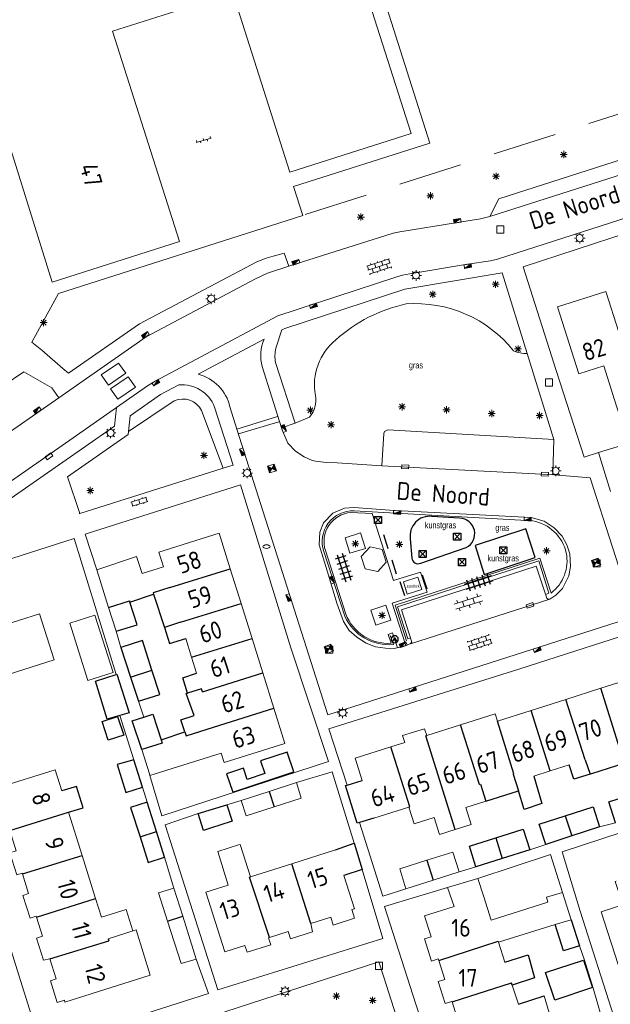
# Model space of a CAD drawing. Extents: x 168769 to 512904, y 516715 to 1559940.
# Tile 152 of 256: x 169865 to 169948, y 520065 to 520203. Entities that reach past the tile are written whole.
import ezdxf

# ---------------------------------------------------------------- set-up
doc = ezdxf.new("R2010")
doc.units = 0
doc.header["$MEASUREMENT"] = 0
doc.linetypes.add('LP', pattern=[14, 9, -5])
doc.layers.get('0').update_dxf_attribs({"linetype": 'CONTINUOUS'})
for name, color, linetype, lineweight in [('B01_HOOFDGEBOUW', 10, 'CONTINUOUS', 0), ('B02_bijgebouw', 12, 'CONTINUOUS', 0), ('B07_scheidingsmuur', 14, 'CONTINUOUS', 25), ('Q04_wegmarkering', 7, 'CONTINUOUS', 0), ('Q21_LANTAARNPAAL', 7, 'CONTINUOUS', 18), ('Q23_kolk', 7, 'CONTINUOUS', 18), ('Q26_BOOM', 7, 'CONTINUOUS', 18), ('Q28_rioolput', 7, 'CONTINUOUS', 18), ('Q723_RIOOLPUT_DWA', 32, 'CONTINUOUS', 18), ('Q92_BRANDKRAAN', 7, 'CONTINUOUS', 0), ('Q97_TROTTOIRKOLK', 7, 'CONTINUOUS', 0), ('S02_symb_open_verh', 7, 'CONTINUOUS', 13), ('T03_HEK', 34, 'CONTINUOUS', 0), ('T04_Haag', 72, 'CONTINUOUS', 0), ('T51_CULTUURSCHEIDING', 3, 'CONTINUOUS', 0), ('V00_kant_verharding', 252, 'CONTINUOUS', 0), ('V03_kant_tegel_verh', 254, 'CONTINUOUS', 13), ('V11_VERKEERSDREMPEL', 7, 'CONTINUOUS', 0)]:
    doc.layers.add(name, color=color, linetype=linetype, lineweight=lineweight)
for name, color, linetype in [('B11_dakrand_hoofdgebouw', 20, 'CONTINUOUS'), ('B14_dakrand_bijgebouw', 30, 'CONTINUOUS'), ('Q14_zitbank', 32, 'CONTINUOUS'), ('Q34_Speelwerktuig', 32, 'CONTINUOUS'), ('Q49_afvalbak', 32, 'CONTINUOUS'), ('S03_Tegels', 7, 'CONTINUOUS'), ('T10_cultuurscheiding', 3, 'CONTINUOUS'), ('Z02_Huisnummer', 253, 'CONTINUOUS'), ('Z06_STRAATNAAM', 7, 'CONTINUOUS')]:
    doc.layers.add(name, color=color, linetype=linetype)
doc.styles.add('ISOCP', font='isocp.shx', dxfattribs={"height": 1.8})
doc.styles.get("Standard").update_dxf_attribs({"font": 'ISOB.SHX'})

# ---------------------------------------------------------------- blocks, each defined once
blk = doc.blocks.new('Q21')
at = {"color": 0}
for points in [[(-1.5, 0), (-1, 0)], [(-1.06, 1.06), (-0.71, 0.71)], [(0, 1.5), (0, 1)], [(1.06, 1.06), (0.71, 0.71)], [(1.5, 0), (1, 0)], [(-1.06, -1.06), (-0.71, -0.71)], [(0, -1.5), (0, -1)], [(1.06, -1.06), (0.71, -0.71)]]:
    blk.add_lwpolyline(points, dxfattribs=at)
blk.add_circle((0, 0), 1, dxfattribs=at)
blk = doc.blocks.new('Q26')
at = {"color": 0}
for p, q in [((-1, 0), (1, 0)), ((-0.7, 0.7), (0.7, -0.7)), ((0.7, 0.7), (-0.7, -0.7)), ((0, 1), (0, -1))]:
    blk.add_line(p, q, dxfattribs=at)
blk = doc.blocks.new('Q28')
at = {"color": 0}
blk.add_lwpolyline([(1, 1), (1, -1), (-1, -1), (-1, 1)], close=True, dxfattribs=at)
blk = doc.blocks.new('Q97')
blk.add_hatch(color=256).paths.add_polyline_path([(-1, 1), (-1, 0), (1, 1)])
blk.add_line((1, 1), (-1, 0))
at = {"color": 0}
for points in [[(-1, 0), (-1, 1), (1, 1), (1, 0), (-1, 0)], [(0, 0.8), (0, 1)]]:
    blk.add_lwpolyline(points, dxfattribs=at)
blk = doc.blocks.new('Q23')
at = {"color": 0}
blk.add_lwpolyline([(0.99, -0.5), (-0.99, -0.5), (-0.99, 0.5), (0.99, 0.5), (0.99, -0.5)], dxfattribs=at)
blk = doc.blocks.new('Q92')
at = {"color": 0}
blk.add_ellipse((0, 0), major_axis=(-0.991, 0), ratio=0.499983, start_param=1.570796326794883, end_param=7.853981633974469, dxfattribs=at)
blk = doc.blocks.new('S022')
at = {"color": 0}
for p, q in [((0.01, 1.15), (0.31, 1.15)), ((0.31, -2.3), (0.31, 2.3)), ((0.31, 2.1), (1.51, 2.1)), ((0.31, 0), (1.51, 0)), ((1.51, -2.3), (1.51, 2.3)), ((1.51, 1.05), (1.81, 1.05)), ((0.01, -1.15), (0.31, -1.15)), ((0.31, -2.1), (1.51, -2.1)), ((1.51, -1.05), (1.81, -1.05))]:
    blk.add_line(p, q, dxfattribs=at)
blk = doc.blocks.new('S024')
at = {"color": 0}
for p, q in [((0, 1.2), (6.7, 1.2)), ((0, 0), (6.7, 0)), ((0.2, 1.2), (0.2, 0)), ((1.25, 1.5), (1.25, 1.2)), ((1.25, 0), (1.25, -1.2)), ((2.3, 1.2), (2.3, 0)), ((3.35, 1.5), (3.35, 1.2)), ((3.35, 0), (3.35, -1.2)), ((4.4, 1.2), (4.4, 0)), ((5.45, 1.5), (5.45, 1.2)), ((5.45, 0), (5.45, -1.2)), ((6.5, 1.2), (6.5, 0)), ((0, -1.2), (6.7, -1.2)), ((0.2, -1.2), (0.2, -1.5)), ((2.3, -1.2), (2.3, -1.5)), ((4.4, -1.2), (4.4, -1.5)), ((6.5, -1.2), (6.5, -1.5))]:
    blk.add_line(p, q, dxfattribs=at)
blk = doc.blocks.new('S026')
for p, q in [((0, 0), (4.4, 0)), ((0.2, 0.5), (0.2, 0)), ((1.2, 0), (1.2, -0.5)), ((2.2, 0.5), (2.2, 0)), ((3.2, 0), (3.2, -0.5)), ((4.2, 0.5), (4.2, 0))]:
    blk.add_line(p, q)
blk = doc.blocks.new('Q723')
for points in [[(-1, 1), (1, -1)], [(-1, -1), (1, 1)], [(-1, -1), (1, -1), (1, 1), (-1, 1), (-1, -1)], [(0.8, 0.8), (-0.8, 0.8)], [(0.6, 0.6), (-0.6, 0.6)], [(0.4, 0.4), (-0.4, 0.4)], [(0.2, 0.2), (-0.2, 0.2)], [(0.8, -0.8), (-0.8, -0.8)], [(0.6, -0.6), (-0.6, -0.6)], [(0.4, -0.4), (-0.4, -0.4)], [(0.2, -0.2), (-0.2, -0.2)]]:
    blk.add_lwpolyline(points)
blk = doc.blocks.new('Q49')
for points in [[(1, 0, 1), (-1, 0)], [(-1, 0, 1), (1, 0)]]:
    blk.add_lwpolyline(points, format="xyb")
for points in [[(-0.5, -0.5), (0, 0.5), (0.5, -0.5)], [(-0.35, -0.2), (0.35, -0.2)]]:
    blk.add_lwpolyline(points)
blk = doc.blocks.new('Q34')
at = {"color": 0}
for p, q in [((-0.7, 0.7), (0.7, -0.7)), ((0.7, 0.7), (-0.7, -0.7))]:
    blk.add_line(p, q, dxfattribs=at)
blk.add_lwpolyline([(1, 1), (1, -1), (-1, -1), (-1, 1)], close=True, dxfattribs=at)
blk = doc.blocks.new('TEGELS6')
for points in [[(-4, 0.75), (4, 0.75)], [(-3, -1.6), (-3, 1.6)], [(-1.5, -1.6), (-1.5, 1.6)], [(0, -1.6), (0, 1.6)], [(1.5, -1.6), (1.5, 1.6)], [(3, -1.6), (3, 1.6)], [(-4, -0.75), (4, -0.75)]]:
    blk.add_lwpolyline(points)
blk = doc.blocks.new('KLINKERS6')
for points in [[(-4, 0.75), (4, 0.75)], [(-3, 0.75), (-3, 1.6)], [(-1.5, -0.75), (-1.5, 0.75)], [(0, 0.75), (0, 1.6)], [(1.5, -0.75), (1.5, 0.75)], [(3, 0.75), (3, 1.6)], [(-4, -0.75), (4, -0.75)], [(-3, -1.6), (-3, -0.75)], [(0, -1.6), (0, -0.75)], [(3, -1.6), (3, -0.75)]]:
    blk.add_lwpolyline(points)

msp = doc.modelspace()

# ---------------------------------------------------------------- linework, layer by layer
at = {"layer": 'B01_HOOFDGEBOUW'}
for points in [[(169908.03, 520225.66), (169910.97, 520216.41), (169912.5, 520216.9), (169913.58, 520213.52), (169913.77, 520213.58), (169913.86, 520213.27), (169912.15, 520212.73), (169920.21, 520187.44), (169903.1, 520181.99), (169895.05, 520207.27), (169878.1, 520201.86)], [(169878.1, 520201.86), (169887.55, 520172.19)], [(169862.87, 520188.05), (169869.61, 520166.48)], [(169887.55, 520172.19), (169869.61, 520166.48)], [(169952.36, 520160.32), (169949.52, 520159.42), (169947.69, 520165.18), (169940.88, 520163.02), (169943.88, 520153.56), (169947.39, 520154.67), (169948.91, 520149.88), (169949.67, 520147.56), (169952.9, 520148.56), (169955.71, 520149.39)], [(169894.71, 520126.09), (169893.15, 520131.1), (169884.62, 520128.44), (169885.27, 520126.37)], [(169875.87, 520125.95), (169881.5, 520127.79), (169882.27, 520125.44), (169885.27, 520126.37)], [(169877.55, 520120.62), (169875.87, 520125.95)], [(169896.24, 520121.2), (169894.71, 520126.09)], [(169897.78, 520116.28), (169896.24, 520121.2)], [(169856.53, 520106.09), (169863.21, 520108.21), (169862.37, 520110.85), (169869.86, 520113.23), (169867.79, 520119.75), (169861.83, 520117.86), (169861.72, 520118.2), (169860.16, 520117.7), (169859.89, 520118.58), (169853.23, 520116.46), (169856.53, 520106.09)], [(169878.61, 520117.27), (169877.55, 520120.62)], [(169888.42, 520116.26), (169889.25, 520113.61)], [(169899.3, 520111.4), (169897.78, 520116.28)], [(169889.25, 520113.61), (169889.94, 520111.39)], [(169900.86, 520106.42), (169899.3, 520111.4)], [(169951.9, 520110.8), (169946.97, 520109.24)], [(169946.97, 520109.24), (169942.06, 520107.68)], [(169942.06, 520107.68), (169937.13, 520106.12)], [(169883.37, 520096.96), (169893.44, 520100.11), (169893.86, 520098.77), (169902.41, 520101.44), (169900.86, 520106.42)], [(169937.13, 520106.12), (169932.42, 520104.63)], [(169932.42, 520104.63), (169932.09, 520105.66), (169927.19, 520104.11)], [(169922.41, 520102.6), (169922.11, 520103.55), (169919.02, 520102.58), (169919.32, 520101.62), (169917.36, 520101)], [(169927.19, 520104.11), (169922.41, 520102.6)], [(169882.24, 520100.6), (169883.3, 520097.19)], [(169917.36, 520101), (169912.31, 520099.4), (169913.3, 520096.25)], [(169870.95, 520094.81), (169870.03, 520097.77), (169861.82, 520095.21), (169862.7, 520092.38), (169861.73, 520092.08), (169862.69, 520089.01), (169863.59, 520089.29), (169863.62, 520089.18)], [(169937.52, 520096.87), (169939.83, 520097.6)], [(169939.83, 520097.6), (169942.53, 520098.45)], [(169883.3, 520097.19), (169883.37, 520096.96)], [(169926.45, 520089.33), (169928.69, 520090.04), (169927.95, 520092.43), (169930.76, 520093.32)], [(169914.98, 520090.95), (169919.89, 520092.5)], [(169919.89, 520092.5), (169920.65, 520090.12), (169923.46, 520091.01), (169924.21, 520088.63), (169926.45, 520089.33)], [(169873.8, 520085.7), (169871.9, 520091.77)], [(169863.62, 520089.18), (169864.52, 520086.32), (169863.62, 520086.04), (169864.59, 520082.97), (169865.36, 520083.21), (169865.4, 520083.08)], [(169895.88, 520087.18), (169892.97, 520086.25)], [(169897.57, 520082.65), (169896.11, 520087.25), (169895.88, 520087.18)], [(169909.57, 520086.46), (169903.4, 520084.5)], [(169875.71, 520079.6), (169873.8, 520085.7)], [(169892.97, 520086.25), (169894.39, 520081.49), (169891.27, 520080.5), (169893.94, 520072.08), (169896.78, 520072.98), (169897.07, 520072.04), (169900.41, 520073.11), (169900.11, 520074.08), (169900.23, 520074.11)], [(169903.4, 520084.5), (169897.57, 520082.65)], [(169865.4, 520083.08), (169866.27, 520080.3), (169865.46, 520080.05), (169866.47, 520076.84), (169867.35, 520077.11), (169867.39, 520077)], [(169906.05, 520076.09), (169908.89, 520076.99), (169909.24, 520075.88), (169912.24, 520076.83), (169911.85, 520078.05), (169912.21, 520078.17), (169910.72, 520082.85)], [(169925.36, 520081.17), (169929.63, 520082.44)], [(169929.63, 520082.44), (169930.47, 520079.85)], [(169926.29, 520078.51), (169925.36, 520081.17)], [(169949.13, 520082.07), (169949.01, 520082.03), (169950.07, 520078.71), (169947.03, 520077.73), (169949.87, 520068.85), (169954.91, 520070.46)], [(169880.99, 520075.04), (169880.02, 520078.06), (169876.53, 520076.97), (169875.71, 520079.6)], [(169930.47, 520079.85), (169931.52, 520076.58), (169939.49, 520079.12), (169939.31, 520079.81), (169941.55, 520080.46)], [(169941.55, 520080.46), (169942.77, 520076.63)], [(169924.11, 520070.89), (169924.05, 520071.11), (169923.09, 520070.8), (169922.09, 520073.91), (169923.04, 520074.22), (169922.1, 520077.16), (169926.29, 520078.51)], [(169867.39, 520077), (169868.23, 520074.3), (169867.38, 520074.04), (169868.36, 520070.91), (169869.26, 520071.13)], [(169900.23, 520074.11), (169902.89, 520074.96), (169903.21, 520073.95), (169906.31, 520074.93), (169906.05, 520076.09)], [(169940.53, 520075.94), (169932.54, 520073.45)], [(169942.77, 520076.63), (169940.53, 520075.94)], [(169869.26, 520071.13), (169870.15, 520068.28), (169869.35, 520068.02), (169870.31, 520064.96), (169871.31, 520065.27), (169871.38, 520065.03), (169883.42, 520068.8), (169881.42, 520075.18)], [(169877.49, 520073.92), (169881.42, 520075.18)], [(169932.54, 520073.45), (169933.44, 520070.65)], [(169926, 520065.05), (169925.98, 520065.11), (169925.03, 520064.8), (169924.02, 520067.92), (169924.97, 520068.22), (169924.11, 520070.89)], [(169934.49, 520067.39), (169935.34, 520064.74)], [(169938.96, 520065.9), (169939.9, 520062.69), (169936.37, 520061.55)], [(169936.37, 520061.55), (169927.99, 520058.86), (169927.91, 520059.11), (169926.95, 520058.8), (169925.95, 520061.91), (169926.91, 520062.21), (169926, 520065.05)]]:
    msp.add_lwpolyline(points, dxfattribs=at)
at = {"layer": 'B02_bijgebouw'}
for points in [[(169916.72, 520127), (169915.5, 520125.69), (169913.75, 520126.07), (169913.17, 520127.8), (169914.45, 520129.16), (169916.14, 520128.78), (169916.72, 520127)], [(169872.07, 520118.41), (169875.6, 520119.53), (169878.21, 520111.47), (169874.62, 520110.34), (169872.07, 520118.41)], [(169900.2, 520094.7), (169904.04, 520095.95)], [(169904.04, 520095.95), (169904.73, 520093.75), (169900.88, 520092.52)], [(169896.26, 520093.42), (169900.2, 520094.7)], [(169900.88, 520092.52), (169896.97, 520091.28), (169896.26, 520093.42)], [(169919.45, 520080.96), (169918.64, 520083.8), (169922.45, 520085)], [(169922.45, 520085), (169926.1, 520086.15), (169926.97, 520083.37)], [(169926.97, 520083.37), (169923.34, 520082.21)], [(169885.87, 520076.4), (169884.59, 520080.41), (169886.77, 520081.08)], [(169886.77, 520081.08), (169888.02, 520077.11)], [(169923.34, 520082.21), (169919.45, 520080.96)], [(169888.02, 520077.11), (169889.92, 520071.07)], [(169889.92, 520071.07), (169887.78, 520070.44), (169885.87, 520076.4)]]:
    msp.add_lwpolyline(points, dxfattribs=at)
at = {"layer": 'B07_scheidingsmuur'}
for points in [[(169886.19, 520123.43), (169894.71, 520126.09)], [(169886.19, 520123.43), (169883.85, 520122.67), (169883.9, 520122.51)], [(169877.55, 520120.62), (169880.49, 520121.58), (169880.56, 520121.37)], [(169887.71, 520118.54), (169896.24, 520121.2)], [(169887.71, 520118.54), (169885.42, 520117.8)], [(169889.25, 520113.61), (169897.78, 520116.28)], [(169880.65, 520110.81), (169883.67, 520111.79)], [(169890.77, 520108.73), (169899.3, 520111.4)], [(169890.64, 520109.15), (169888.66, 520108.56)], [(169890.77, 520108.73), (169890.64, 520109.15)], [(169949.67, 520100.72), (169946.97, 520109.24)], [(169944.75, 520099.16), (169942.06, 520107.68)], [(169892.33, 520103.75), (169900.86, 520106.42)], [(169939.83, 520097.6), (169937.13, 520106.12)], [(169934.59, 520097.16), (169934.71, 520097.19), (169932.42, 520104.63)], [(169888.3, 520103.11), (169888.48, 520102.55), (169892.33, 520103.75)], [(169929.86, 520095.66), (169927.19, 520104.11)], [(169884.96, 520101.98), (169885.11, 520101.5), (169882.24, 520100.6)], [(169922.27, 520102.55), (169922.41, 520102.6)], [(169926.45, 520089.33), (169922.27, 520102.55)], [(169920.03, 520092.55), (169917.36, 520101)], [(169944.75, 520099.16), (169945.48, 520097.13)], [(169934.59, 520097.16), (169935.34, 520094.77)], [(169929.86, 520095.66), (169930.01, 520095.71)], [(169930.01, 520095.71), (169930.76, 520093.32)], [(169900.2, 520094.7), (169900.88, 520092.52)], [(169919.89, 520092.5), (169920.03, 520092.55)], [(169863.62, 520089.18), (169871.9, 520091.77)], [(169941.94, 520091.27), (169942.88, 520088.44)], [(169881.99, 520088.31), (169884.31, 520089.05)], [(169932.15, 520088.16), (169933.05, 520085.24)], [(169865.4, 520083.08), (169873.8, 520085.7)], [(169922.45, 520085), (169923.34, 520082.21)], [(169906.05, 520076.09), (169903.4, 520084.5)], [(169900.23, 520074.11), (169897.43, 520082.61), (169897.57, 520082.65)], [(169867.39, 520077), (169875.71, 520079.6)], [(169885.87, 520076.4), (169888.02, 520077.11)], [(169877.49, 520073.92), (169877.57, 520073.66)], [(169869.26, 520071.13), (169877.57, 520073.66)], [(169924.11, 520070.89), (169932.5, 520073.59), (169932.54, 520073.45)], [(169926, 520065.05), (169934.38, 520067.74)], [(169934.49, 520067.39), (169934.38, 520067.74)]]:
    msp.add_lwpolyline(points, dxfattribs=at)
at = {"layer": 'B11_dakrand_hoofdgebouw'}
for points in [[(169880.56, 520121.37), (169883.9, 520122.51)], [(169883.9, 520122.51), (169885.42, 520117.8)], [(169878.61, 520117.27), (169881.58, 520118.19), (169880.56, 520121.37)], [(169885.42, 520117.8), (169886.14, 520115.54), (169888.42, 520116.26)], [(169888.66, 520108.56), (169888.01, 520110.7), (169889.94, 520111.39)], [(169888.3, 520103.11), (169887.74, 520104.81), (169889.6, 520105.41), (169888.5, 520108.52), (169888.66, 520108.56)], [(169882.24, 520100.6), (169880.88, 520104.67), (169882.54, 520105.19)], [(169882.54, 520105.19), (169883.8, 520105.58), (169884.96, 520101.98)], [(169884.96, 520101.98), (169888.3, 520103.11)], [(169945.48, 520097.13), (169943.15, 520096.44), (169942.53, 520098.45)], [(169911.19, 520095.61), (169913.3, 520096.25)], [(169937.52, 520096.87), (169938.67, 520093.01), (169936.14, 520092.16), (169935.34, 520094.77)], [(169912.95, 520090.33), (169912.62, 520090.23), (169910.95, 520095.54), (169911.19, 520095.61)], [(169930.76, 520093.32), (169935.34, 520094.77)], [(169914.98, 520090.95), (169912.95, 520090.33)], [(169909.57, 520086.46), (169912.19, 520087.4)], [(169912.19, 520087.4), (169913.31, 520083.7)], [(169913.31, 520083.7), (169910.72, 520082.85)], [(169933.44, 520070.65), (169936.71, 520071.68), (169937.64, 520068.44), (169934.49, 520067.39)], [(169935.34, 520064.74), (169938.96, 520065.9)]]:
    msp.add_lwpolyline(points, dxfattribs=at)
at = {"layer": 'B11_dakrand_hoofdgebouw', "flags": 128}
for points in [[(169949.67, 520100.72), (169950.38, 520098.67), (169945.65, 520097.18)], [(169871.9, 520091.77), (169873.97, 520092.38), (169873, 520095.42), (169870.95, 520094.81)]]:
    msp.add_lwpolyline(points, dxfattribs=at)
at = {"layer": 'B14_dakrand_bijgebouw'}
for points in [[(169883.67, 520111.79), (169882.32, 520115.96), (169879.29, 520114.97)], [(169879.29, 520114.97), (169880.65, 520110.81)], [(169881.75, 520107.43), (169884.77, 520108.37), (169883.67, 520111.79)], [(169875.7, 520110.26), (169878.6, 520111.17)], [(169879.14, 520105.4), (169877.33, 520104.89), (169875.7, 520110.26)], [(169878.6, 520111.17), (169878.71, 520111.21)], [(169878.71, 520111.21), (169880.44, 520105.77), (169879.14, 520105.4)], [(169880.65, 520110.81), (169881.75, 520107.43)], [(169877.5, 520101.91), (169876.62, 520104.54), (169878.81, 520105.28), (169879.7, 520102.64), (169877.5, 520101.91)], [(169895.05, 520094.58), (169903.66, 520097.47), (169902.72, 520100.26), (169898.98, 520099), (169899.58, 520097.24), (169897.11, 520096.4), (169896.58, 520097.98), (169894.19, 520097.17), (169895.05, 520094.58)], [(169881.1, 520099.18), (169878.75, 520098.51), (169879.99, 520094.57), (169882.32, 520095.32)], [(169882.32, 520095.32), (169881.1, 520099.18)], [(169945.65, 520097.18), (169945.48, 520097.13)], [(169949.03, 520090.3), (169948.1, 520093.24), (169951.79, 520094.42)], [(169882.99, 520093.21), (169880.66, 520092.46), (169881.99, 520088.31)], [(169884.31, 520089.05), (169882.99, 520093.21)], [(169890.18, 520091.58), (169894.23, 520092.82)], [(169894.23, 520092.82), (169894.97, 520090.51), (169894.84, 520090.47)], [(169941.94, 520091.27), (169945.88, 520092.52), (169946.78, 520089.7)], [(169891.9, 520089.52), (169890.95, 520089.22), (169890.18, 520091.58)], [(169939.21, 520087.25), (169938.26, 520090.11), (169941.94, 520091.27)], [(169894.84, 520090.47), (169891.9, 520089.52)], [(169932.15, 520088.16), (169936.04, 520089.4), (169936.96, 520086.47)], [(169946.78, 520089.7), (169942.88, 520088.44)], [(169881.99, 520088.31), (169883.15, 520084.67), (169885.45, 520085.44)], [(169885.45, 520085.44), (169884.31, 520089.05)], [(169929.35, 520084.08), (169928.43, 520086.97), (169932.15, 520088.16)], [(169942.88, 520088.44), (169939.21, 520087.25)], [(169936.96, 520086.47), (169933.05, 520085.24)], [(169933.05, 520085.24), (169929.35, 520084.08)], [(169943.96, 520072.94), (169941.7, 520072.23), (169940.53, 520075.94)], [(169942.77, 520076.63), (169943.96, 520072.94)], [(169944.52, 520070.92), (169945.8, 520067.06), (169940.47, 520065.3), (169939.19, 520069.17), (169944.52, 520070.92)]]:
    msp.add_lwpolyline(points, dxfattribs=at)
at = {"layer": 'Q04_wegmarkering'}
for points in [[(169998.71, 520197.41), (169990.12, 520194.49), (169971.5, 520188.57), (169931.31, 520175.71)], [(169842.25, 520123.48), (169846.11, 520126.17), (169872.54, 520144.52), (169878.67, 520148.8)], [(169916.08, 520140.59), (169940.39, 520139.33)], [(169920.12, 520115.52), (169939.79, 520121.79)]]:
    msp.add_lwpolyline(points, dxfattribs=at)
at = {"layer": 'Q14_zitbank'}
for points in [[(169916.3, 520130.93), (169916.95, 520128.93)], [(169917.48, 520127.32), (169918.09, 520125.37)], [(169918.62, 520124.3), (169919.26, 520122.31)], [(169922.48, 520123.22), (169921.84, 520125.17)]]:
    msp.add_lwpolyline(points, dxfattribs=at)
at = {"layer": 'T03_HEK', "linetype": 'LP'}
msp.add_lwpolyline([(170071.31, 520228.95), (170007.18, 520208.66), (169904.92, 520175.88)], dxfattribs=at)
at = {"layer": 'T04_Haag', "linetype": 'Continuous'}
msp.add_lwpolyline([(169919.56, 520115.91), (169917.96, 520120.97), (169938.36, 520127.6), (169939.95, 520122.65, 0.286978), (169942.09, 520128.33, 0.298727), (169937.36, 520132.85), (169912.18, 520134.24, 0.527371), (169907.91, 520128.52), (169910.86, 520119.39, 0.320814), (169917.75, 520115.41), (169917.27, 520116.69)], format="xyb", dxfattribs=at)
at = {"layer": 'T10_cultuurscheiding'}
msp.add_lwpolyline([(169927.99, 520129.06, 0.776056), (169927.05, 520133.22), (169923.14, 520133.46, 0.494847), (169920.09, 520130.3), (169920.3, 520127.59, 0.51213), (169921.57, 520126.87), (169927.99, 520129.06)], format="xyb", dxfattribs=at)
msp.add_lwpolyline([(169936.4, 520131.7), (169929.26, 520129.34), (169930.54, 520125.29), (169937.69, 520127.65), (169936.4, 520131.7)], dxfattribs=at)
at = {"layer": 'T51_CULTUURSCHEIDING'}
for points in [[(169919.5, 520163.4, 0.131626), (169909.6, 520158.35)], [(169934.66, 520156.81, 0.246759), (169919.5, 520163.4)], [(169909.6, 520158.35, 0.273425), (169906.71, 520150.52)], [(169936.6, 520156.41, -0.119315), (169934.66, 520156.81)], [(169906.71, 520150.52, -0.238067), (169905.87, 520147.44)], [(169890.66, 520148.37, 0.402293), (169886.81, 520149.74)]]:
    msp.add_lwpolyline(points, format="xyb", dxfattribs=at)
for points in [[(169886.81, 520149.74), (169880.36, 520145.43)], [(169893.7, 520140.25), (169890.66, 520148.37)], [(169905.87, 520147.44), (169903.86, 520146.59)]]:
    msp.add_lwpolyline(points, dxfattribs=at)
at = {"layer": 'V00_kant_verharding'}
msp.add_line((169916.36, 520068.55), (169915.68, 520070.67), dxfattribs=at)
for points in [[(169910.07, 520226.3), (169922.84, 520186.08), (169903.61, 520179.95), (169904.92, 520175.88)], [(169902.98, 520168.71), (169917.67, 520173.36), (169918.64, 520173.57), (169926.78, 520174.87), (169930.01, 520175.42), (169931.31, 520175.71), (169932.59, 520178.23), (169962.64, 520187.83)], [(169948.35, 520136.96), (169946.63, 520142.48), (169944.63, 520141.82), (169940.7, 520153.88), (169936, 520168.62), (169950.97, 520173.51), (169971.97, 520180.41), (169985.63, 520184.65), (169989.02, 520173.79)], [(169904.92, 520175.88), (169870.49, 520164.87), (169866.71, 520158.04), (169868.12, 520156.91), (169871.08, 520154.29)], [(169902.98, 520168.71), (169902.32, 520170.57), (169900.77, 520170.14), (169899.77, 520169.84), (169898.44, 520169.32), (169881.91, 520160.59), (169871.9, 520153.65), (169871.08, 520154.29)], [(169902.98, 520168.71), (169899.98, 520167.73), (169898.17, 520166.9), (169882.87, 520158.78), (169870.51, 520150.17)], [(169933.07, 520167.79), (169936.6, 520156.41), (169940.36, 520144.29)], [(169879.97, 520153.64), (169877.52, 520151.94), (169876.51, 520153.42), (169878.96, 520155.08), (169879.97, 520153.64)], [(169870.51, 520150.17), (169869.55, 520151.56), (169865.61, 520153.84), (169862.83, 520151.94), (169862.3, 520153.64)], [(169881.33, 520151.68), (169878.86, 520149.98), (169877.84, 520151.46), (169880.3, 520153.15), (169881.33, 520151.68)], [(169842.81, 520130.95), (169851.6, 520137.01), (169870.51, 520150.17)], [(169892.5, 520148.88), (169895.12, 520140.69)], [(169880.58, 520147.66), (169880.36, 520145.43), (169880.32, 520145.02)], [(169880.32, 520145.02), (169871.73, 520139.05), (169873.48, 520133.88)], [(169895.98, 520144.72), (169908.46, 520105.49), (169951.76, 520119.36), (169945.45, 520138.89), (169940.39, 520139.33), (169940.2, 520139.48), (169940.36, 520144.29)], [(169901.94, 520145.93), (169901.99, 520145.77), (169902.84, 520143.78)], [(169940.36, 520144.29), (169916.91, 520145.68), (169916.45, 520145.45), (169916.36, 520145.14), (169916.08, 520140.59), (169909.8, 520141), (169908.22, 520141.08), (169906.75, 520141.23), (169906.24, 520141.35), (169905.13, 520141.88), (169903.92, 520142.64), (169902.84, 520143.78)], [(169946.63, 520142.48), (169950.83, 520143.74)], [(169893.7, 520140.25), (169895.12, 520140.69)], [(169893.7, 520140.25), (169873.48, 520133.88)], [(169885.07, 520091.28), (169908.55, 520098.92), (169903.26, 520114.94), (169896.15, 520137.89), (169874.24, 520130.97), (169875.87, 520125.95)], [(169873.48, 520133.88), (169873.41, 520133.86)], [(169917.31, 520114.79), (169915.18, 520115.07), (169913.87, 520115.58), (169912.54, 520116.44), (169911.48, 520117.4), (169910.69, 520118.67), (169909.75, 520121.22), (169908.57, 520125.16), (169907.27, 520129.48), (169907.35, 520131.24), (169907.88, 520132.54), (169909.18, 520133.94), (169910.8, 520134.64), (169912.17, 520134.73), (169917.79, 520134.3), (169917.96, 520134.29), (169937.17, 520133.32), (169939, 520132.79), (169940.41, 520131.86), (169941.53, 520130.69), (169942.19, 520129.46), (169942.62, 520128.18), (169942.7, 520126.4), (169942.47, 520125.08), (169941.56, 520123.31), (169940.62, 520122.35), (169939.79, 520121.79), (169939.5, 520121.81), (169939.36, 520121.96), (169937.83, 520126.44)], [(169848.03, 520122.41), (169848.06, 520122.42), (169857.69, 520125.54), (169872.67, 520130.34), (169878.6, 520111.17)], [(169985.03, 520102.19), (169989.06, 520103.37), (169981.32, 520126.82), (169971.37, 520123.65), (169955, 520118.24), (169935.43, 520111.94), (169908.59, 520103.54), (169911.19, 520095.61)], [(169918.86, 520120.3), (169918.98, 520120.34), (169937.83, 520126.44)], [(169920.34, 520115.74), (169918.86, 520120.3)], [(169878.61, 520117.27), (169879.29, 520114.97)], [(169920.34, 520115.74), (169920.15, 520115.53), (169919.4, 520115.22)], [(169917.31, 520114.79), (169917.84, 520114.84), (169919.4, 520115.22)], [(169847.36, 520107.78), (169850.84, 520096.42), (169855.71, 520097.86), (169859.93, 520084.52), (169865.11, 520068.08), (169867.65, 520059.96), (169868.33, 520058.82), (169882.8, 520063.4), (169891.62, 520066.22), (169889.92, 520071.07)], [(169881.75, 520107.43), (169882.54, 520105.19)], [(169881.1, 520099.18), (169879.14, 520105.4)], [(169989.43, 520101.86), (169941.54, 520086.19)], [(169941.54, 520086.19), (169944.08, 520077.84), (169948.82, 520062.98), (169958.53, 520066.17), (169974.86, 520071.54), (169993.11, 520077.43), (169993.95, 520077.9), (169995.31, 520080.37), (169995.6, 520082.64), (169991.51, 520095.15), (169989.43, 520101.86)], [(169883.37, 520096.96), (169885.07, 520091.28)], [(169912.19, 520087.4), (169909.07, 520097.48), (169904.04, 520095.95)], [(169882.99, 520093.21), (169882.32, 520095.32)], [(169896.26, 520093.42), (169894.23, 520092.82)], [(169890.18, 520091.58), (169885.54, 520089.99), (169892.97, 520066.76), (169916.23, 520073.96), (169913.31, 520083.7)], [(169912.95, 520090.33), (169916.24, 520079.93), (169919.45, 520080.96)], [(169946.78, 520089.7), (169949.03, 520090.3)], [(169936.96, 520086.47), (169939.21, 520087.25)], [(169886.77, 520081.08), (169885.45, 520085.44)], [(169941.55, 520080.46), (169939.86, 520085.83), (169929.63, 520082.44)], [(169926.97, 520083.37), (169929.35, 520084.08)], [(169925.36, 520081.17), (169916.48, 520078.49), (169920.9, 520064.74), (169924.52, 520053.62)], [(169944.65, 520070.95), (169943.96, 520072.94)], [(169915.68, 520070.67), (169893.94, 520063.65), (169899.1, 520047.58), (169920.83, 520054.51), (169916.36, 520068.55)], [(169945.89, 520066.96), (169944.65, 520070.95)], [(169931.12, 520055.71), (169931.29, 520057.37), (169947.19, 520062.43), (169945.89, 520066.96)]]:
    msp.add_lwpolyline(points, dxfattribs=at)
for points in [[(170020.16, 520195.75, 0.20706), (170015.6, 520196.34), (169991.96, 520188.76), (169973.33, 520182.83), (169950.85, 520175.63), (169932.39, 520169.72), (169931.4, 520169.49), (169928.18, 520168.99), (169920.02, 520167.66), (169919.02, 520167.46), (169918.05, 520167.18), (169901.42, 520161.73), (169884.1, 520152.53), (169883.04, 520151.85), (169878.67, 520148.8), (169878.39, 520146.18), (169844.88, 520122.9), (169842.67, 520123.57), (169842.25, 520123.48), (169834.59, 520118.17), (169832.97, 520117.08, 0.384483), (169831.51, 520108.63), (169833.2, 520106.19)], [(169933.07, 520167.79), (169919.35, 520165.48), (169902.39, 520159.93), (169901.98, 520159.77), (169901.15, 520157.16, 0.119584), (169901.11, 520155.16), (169903.86, 520146.59), (169901.94, 520145.93)], [(169895.98, 520144.72), (169894.66, 520148.91, 0.279513), (169890.2, 520153.51), (169899.48, 520158.45, 0.157403), (169899.19, 520154.57), (169901.94, 520145.93)], [(169892.5, 520148.88, 0.328758), (169887.45, 520152.01), (169884.86, 520150.63), (169880.58, 520147.66)]]:
    msp.add_lwpolyline(points, format="xyb", dxfattribs=at)
at = {"layer": 'V03_kant_tegel_verh'}
msp.add_lwpolyline([(169914.74, 520133.87), (169911.71, 520134.02, 0.480211), (169908.12, 520128.65), (169911.01, 520119.7, 0.325778), (169917.39, 520115.58), (169916.98, 520116.82), (169917.61, 520117.04), (169918.28, 520114.95), (169919.47, 520115.25), (169917.53, 520121.22), (169922.46, 520122.78), (169921.55, 520125.62), (169917.73, 520124.43), (169914.74, 520133.87)], format="xyb", dxfattribs=at)
for points in [[(169911.59, 520128.28), (169913.77, 520128.95), (169913.1, 520131.13), (169910.92, 520130.46), (169911.59, 520128.28)], [(169920.14, 520116.33), (169919.77, 520116.21), (169918.31, 520120.74), (169938.21, 520127.18), (169939.65, 520122.64), (169939.19, 520122.47)], [(169919.13, 520124.25), (169919.65, 520122.52), (169921.71, 520123.15), (169921.18, 520124.88), (169919.13, 520124.25)], [(169916.65, 520120.95), (169914.55, 520120.25), (169915.24, 520118.15), (169917.35, 520118.84), (169916.65, 520120.95)]]:
    msp.add_lwpolyline(points, dxfattribs=at)
at = {"layer": 'V11_VERKEERSDREMPEL'}
for points in [[(169895.65, 520145.78), (169901.35, 520147.52)], [(169901.58, 520146.77), (169895.87, 520145.08)]]:
    msp.add_lwpolyline(points, dxfattribs=at)

# ---------------------------------------------------------------- block references
at = {"layer": 'Q21_LANTAARNPAAL', "xscale": 0.5, "yscale": 0.5}
for p in [(169943.99, 520172.68), (169920.91, 520167.43), (169892.02, 520164.14), (169877.84, 520145.22), (169902.43, 520066.53)]:
    msp.add_blockref('Q21', p, dxfattribs=at)
at = {"layer": 'Q21_LANTAARNPAAL', "xscale": 0.5, "yscale": 0.5, "zscale": 0.5}
for p in [(169940.61, 520139.87), (169897.08, 520139.58), (169910.55, 520105.8)]:
    msp.add_blockref('Q21', p, dxfattribs=at)
at = {"layer": 'Q23_kolk'}
for p, xscale, yscale, rotation in [((169869.15, 520141.94), 0.5, 0.5, 34.81835448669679), ((169919.38, 520140.44), 0.4999999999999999, 0.4999999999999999, 357.0257101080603), ((169939.07, 520139.41), 0.5, 0.5, 177.0687400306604), ((169936.98, 520120.92), 0.5, 0.5, 197.7676404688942)]:
    msp.add_blockref('Q23', p, dxfattribs=dict(at, xscale=xscale, yscale=yscale, rotation=rotation))
at = {"layer": 'Q26_BOOM', "xscale": 0.5, "yscale": 0.5}
for p in [(169941.74, 520184.46), (169932.2, 520181.4), (169922.94, 520178.64), (169913.12, 520175.65), (169932.13, 520166.17), (169923.26, 520164.76), (169868.38, 520160.78), (169935.3, 520157.07), (169906.02, 520148.43), (169918.94, 520148.91), (169925.21, 520148.48), (169931.58, 520147.96), (169938.34, 520147.68), (169908.92, 520146.38), (169890.99, 520142.07), (169874.97, 520137.11)]:
    msp.add_blockref('Q26', p, dxfattribs=at)
at = {"layer": 'Q26_BOOM', "xscale": 0.5, "yscale": 0.5, "zscale": 0.5}
for p in [(169912.35, 520129.61), (169918.56, 520129.52), (169939.31, 520128.61), (169916.11, 520119.52), (169909.67, 520065.86), (169914.78, 520065.26)]:
    msp.add_blockref('Q26', p, dxfattribs=at)
at = {"layer": 'Q28_rioolput', "xscale": 0.5, "yscale": 0.5}
for p in [(169932.81, 520173.9), (169939.67, 520152.33), (169946.38, 520126.85), (169908.66, 520114.68), (169915.69, 520070.13)]:
    msp.add_blockref('Q28', p, dxfattribs=at)
at = {"layer": 'Q34_Speelwerktuig', "xscale": 0.5, "yscale": 0.5, "zscale": 0.5}
for p in [(169915.56, 520132.95), (169926.71, 520130.6), (169921.83, 520128.17), (169933.23, 520128.67), (169927.38, 520127.02)]:
    msp.add_blockref('Q34', p, dxfattribs=at)
at = {"layer": 'Q49_afvalbak', "xscale": 0.5, "yscale": 0.5, "zscale": 0.5}
msp.add_blockref('Q49', (169917.91, 520116.15), dxfattribs=at)
at = {"layer": 'Q723_RIOOLPUT_DWA'}
for p, xscale, yscale, zscale, rotation in [((169900.59, 520140.22), 0.5, 0.5, 0.5, 287.5268160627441), ((169946.31, 520126.95), 0.5, 0.5, 0.5, 289.7376536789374), ((169908.62, 520114.79), 0.4999999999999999, 0.4999999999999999, 0.4999999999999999, 292.5472744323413)]:
    msp.add_blockref('Q723', p, dxfattribs=dict(at, xscale=xscale, yscale=yscale, zscale=zscale, rotation=rotation))
at = {"layer": 'Q92_BRANDKRAAN', "xscale": 0.5, "yscale": 0.5}
msp.add_blockref('Q92', (169899.82, 520129.21), dxfattribs=at)
at = {"layer": 'Q97_TROTTOIRKOLK'}
for p, xscale, yscale, rotation in [((169926.78, 520174.87), 0.5, 0.5, 9.391490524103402), ((169904.04, 520169.04), 0.5, 0.5, 17.54935331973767), ((169928.18, 520168.99), 0.5000000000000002, 0.5000000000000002, 188.9950165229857), ((169906.36, 520163.38), 0.5, 0.5, 198.2305652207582), ((169882.86, 520158.82), 0.5, 0.5, 32.06475232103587), ((169884.1, 520152.53), 0.5, 0.5, 209.0127579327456), ((169867.65, 520148.2), 0.5, 0.5, 34.80142322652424), ((169901.99, 520145.77), 0.5, 0.5, 288.4077040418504), ((169896.65, 520142.63), 0.5, 0.5, 107.6855818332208), ((169918.25, 520134.28), 0.5, 0.5, 175.9911007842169), ((169936.67, 520133.34), 0.5, 0.5, 177.0687400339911), ((169908.79, 520124.43), 0.5, 0.5, 286.6909919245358), ((169903.18, 520122.09), 0.5, 0.5, 107.6855818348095), ((169919.18, 520115.17), 0.4999999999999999, 0.4999999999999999, 20.00150593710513), ((169937.92, 520114.93), 0.4999999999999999, 0.4999999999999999, 198.3123766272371), ((169920.36, 520109.3), 0.5, 0.5, 197.7676404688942)]:
    msp.add_blockref('Q97', p, dxfattribs=dict(at, xscale=xscale, yscale=yscale, rotation=rotation))
at = {"layer": 'S02_symb_open_verh'}
for name, p, xscale, yscale, rotation in [('S026', (169889.91, 520186.16), 0.5, 0.5, 16.16674357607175), ('S024', (169914.13, 520168.18), 0.5, 0.5, 17.74037207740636), ('S022', (169881.75, 520135.96), 0.4999999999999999, 0.4999999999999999, 287.4580527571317), ('S024', (169931.47, 520116.18), 0.5, 0.5, 197.9216037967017)]:
    msp.add_blockref(name, p, dxfattribs=dict(at, xscale=xscale, yscale=yscale, rotation=rotation))
at = {"layer": 'S02_symb_open_verh', "xscale": 0.5, "yscale": 0.5, "zscale": 0.2, "rotation": 17.30531927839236}
msp.add_blockref('KLINKERS6', (169928.31, 520121.35), dxfattribs=at)
at = {"layer": 'S03_Tegels'}
for p, xscale, yscale, zscale, rotation in [((169910.76, 520126.28), 0.4999999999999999, 0.4999999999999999, 0.4999999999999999, 287.8188889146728), ((169929.75, 520124.17), 0.5, 0.5, 0.1, 17.9320640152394)]:
    msp.add_blockref('TEGELS6', p, dxfattribs=dict(at, xscale=xscale, yscale=yscale, zscale=zscale, rotation=rotation))

# ---------------------------------------------------------------- texts
at = {"layer": 'T04_Haag', "width": 0.711111}
for p in [(169919.91, 520154.32), (169932.09, 520131.43)]:
    msp.add_text('gras', height=0.9, dxfattribs=at).set_placement(p)
at = {"layer": 'T10_cultuurscheiding', "width": 0.711111}
for p in [(169922.14, 520131.78), (169930.98, 520127.12)]:
    msp.add_text('kunstgras', height=0.9, dxfattribs=at).set_placement(p)
at = {"layer": 'V03_kant_tegel_verh', "width": 0.711111}
msp.add_text('zandbak', height=0.4, dxfattribs=at).set_placement((169919.59, 520123.44))
at = {"layer": 'Z02_Huisnummer', "style": 'ISOCP'}
for s, rotation, p in [('47', 286.8114, (169873.41, 520182.78)), ('82', 17.6226, (169944.83, 520155.29)), ('58', 17.7573, (169887.73, 520125.33)), ('59', 17.7573, (169889.26, 520120.44)), ('60', 17.7573, (169890.79, 520115.52)), ('61', 17.7573, (169892.32, 520110.64)), ('62', 17.7573, (169893.87, 520105.66)), ('70', 17.7519, (169944.4, 520101.73)), ('63', 17.7573, (169895.43, 520100.68)), ('69', 17.7519, (169939.47, 520100.17)), ('68', 17.7519, (169934.76, 520098.68)), ('67', 17.7519, (169929.86, 520097.13)), ('66', 17.7519, (169925.09, 520095.62)), ('65', 17.7519, (169920.03, 520094.02)), ('64', 17.7573, (169914.98, 520092.41)), ('8', 285.0097, (169866.64, 520094.15)), ('9', 285, (169868.52, 520087.86)), ('15', 17, (169906.08, 520080.9)), ('14', 17, (169899.9, 520078.95)), ('10', 285, (169870.27, 520081.85)), ('13', 17.0234, (169893.71, 520076.52)), ('11', 285, (169872.24, 520075.85)), ('12', 285, (169874.11, 520069.97))]:
    msp.add_text(s, height=2.5, rotation=rotation, dxfattribs=at).set_placement(p)
for s, p in [('16', (169925.87, 520074.24)), ('17', (169926.89, 520067.19))]:
    msp.add_text(s, height=2.5, dxfattribs=at).set_placement(p)
at = {"layer": 'Z06_STRAATNAAM', "style": 'ISOCP'}
for rotation, p in [(17.7647, (169937.39, 520173.83)), (356.1009, (169918.1, 520135.85))]:
    msp.add_text('De Noord', height=2.5, rotation=rotation, dxfattribs=at).set_placement(p)

doc.saveas('drawing.dxf')
